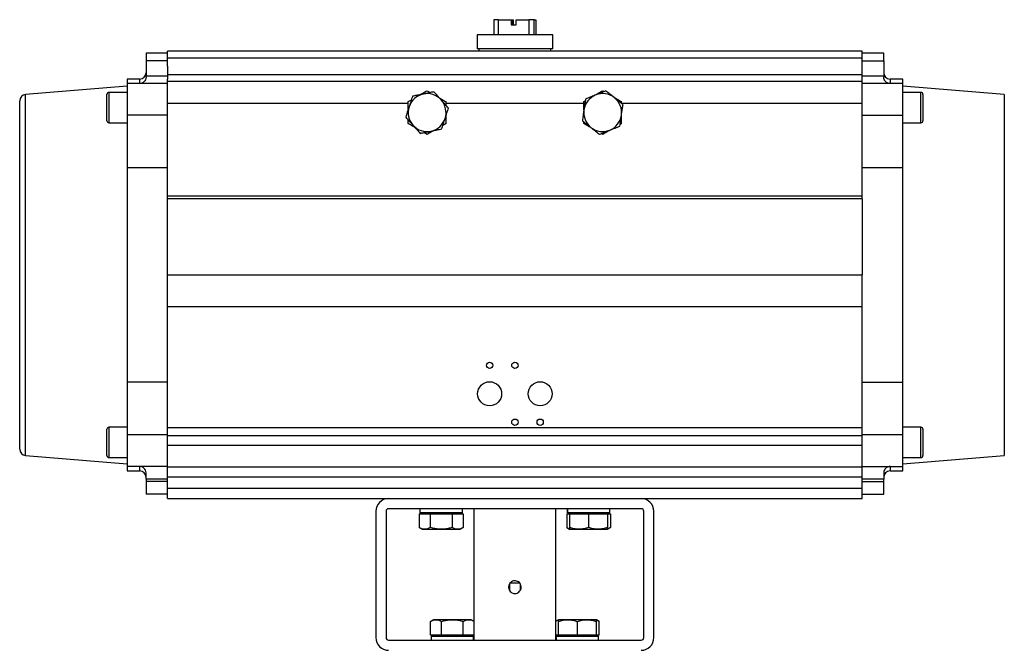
# Model space of a CAD drawing. Header units: millimetres. Extents: x 441 to 3746, y -9 to 3132.
# Tile 4 of 8: x 441 to 1221, y 1681 to 2180. Entities that reach past the tile are written whole.
import ezdxf

# ---------------------------------------------------------------- set-up
doc = ezdxf.new("R2010")
doc.units = ezdxf.units.MM

msp = doc.modelspace()

# ---------------------------------------------------------------- linework, layer by layer
at = {"color": 7, "linetype": 'Continuous', "lineweight": 25}
for p, q in [((816.77, 2180.24), (816.77, 2168.24)), ((820.53, 2180.24), (816.77, 2180.24)), ((820.53, 2168.24), (820.53, 2180.24)), ((820.53, 2180.24), (830.51, 2180.24)), ((830.51, 2180.24), (830.51, 2176.24)), ((830.51, 2180.24), (831.28, 2180.24)), ((830.51, 2176.24), (834.51, 2176.24)), ((831.28, 2180.24), (831.28, 2176.24)), ((831.28, 2180.24), (831.62, 2180.24)), ((831.62, 2176.24), (831.62, 2180.24)), ((831.62, 2180.24), (832.39, 2180.24)), ((832.39, 2176.24), (832.39, 2180.24)), ((834.51, 2176.24), (834.51, 2180.24)), ((834.51, 2180.24), (844.49, 2180.24)), ((844.49, 2180.24), (844.49, 2168.24)), ((848.72, 2180.24), (844.49, 2180.24)), ((848.72, 2168.24), (848.72, 2180.24)), ((848.72, 2180.24), (850.12, 2180.24)), ((850.12, 2180.24), (850.12, 2168.24)), ((803.45, 2168.24), (803.45, 2157.24)), ((863.45, 2168.24), (803.45, 2168.24)), ((863.45, 2157.24), (863.45, 2168.24)), ((558.45, 2153.74), (541.45, 2153.74)), ((1108.45, 2155.24), (558.45, 2155.24)), ((558.45, 2149.97), (558.45, 2155.24)), ((863.45, 2157.24), (803.45, 2157.24)), ((804.95, 2157.24), (804.95, 2155.24)), ((861.95, 2155.24), (861.95, 2157.24)), ((1108.45, 2149.97), (1108.45, 2155.24)), ((1125.45, 2153.74), (1108.45, 2153.74)), ((558.45, 2147.58), (541.45, 2147.58)), ((541.45, 2147.58), (541.45, 2135.89)), ((558.45, 2149.97), (1108.45, 2149.97)), ((558.45, 2143.38), (558.45, 2149.97)), ((1108.45, 2147.58), (1108.45, 2149.97)), ((1108.45, 2147.58), (1125.45, 2147.58)), ((1108.45, 2135.89), (1108.45, 2147.58)), ((1125.45, 2147.58), (1125.45, 2135.91)), ((541.45, 2134.74), (541.45, 2135.89)), ((541.45, 2135.89), (558.45, 2135.89)), ((558.45, 2143.38), (558.45, 2135.89)), ((1108.45, 2136.5), (558.45, 2136.5)), ((558.45, 2135.89), (558.45, 2133.16)), ((1108.45, 2135.89), (1125.45, 2135.91)), ((1108.45, 2133.16), (1108.45, 2135.89)), ((1125.45, 2135.91), (1125.45, 2134.74)), ((536.45, 2133.24), (526.45, 2133.24)), ((526.45, 2133.24), (526.45, 2129.74)), ((558.45, 2129.74), (526.45, 2129.74)), ((526.45, 2129.74), (526.45, 2104.74)), ((558.45, 2131.24), (558.45, 2133.16)), ((1108.45, 2131.24), (558.45, 2131.24)), ((558.45, 2114.24), (558.45, 2131.24)), ((1108.45, 2131.24), (1108.45, 2133.16)), ((1108.45, 2114.24), (1108.45, 2131.24)), ((1140.45, 2129.74), (1108.45, 2129.74)), ((1140.45, 2133.24), (1130.45, 2133.24)), ((1140.45, 2129.74), (1140.45, 2133.24)), ((1140.45, 2104.74), (1140.45, 2129.74)), ((526.45, 2127.74), (446.04, 2121.12)), ((510.45, 2110.74), (510.45, 2121.14)), ((526.45, 2122.74), (512.05, 2122.74)), ((763.95, 2124.06), (766.47, 2122.6)), ((902.95, 2124.06), (904.15, 2123.36)), ((1220.86, 2121.12), (1140.45, 2127.74)), ((1154.85, 2122.74), (1140.45, 2122.74)), ((1156.45, 2121.14), (1156.45, 2100.34)), ((558.45, 2040.59), (558.45, 2114.24)), ((748.95, 2115.4), (751.47, 2116.86)), ((778.95, 2112.48), (778.95, 2115.4)), ((887.95, 2115.4), (889.15, 2116.09)), ((917.95, 2114), (917.95, 2115.4)), ((1108.45, 2040.59), (1108.45, 2114.24)), ((510.45, 2100.34), (510.45, 2110.74)), ((558.45, 2104.74), (526.45, 2104.74)), ((526.45, 2104.74), (526.45, 2063.09)), ((1108.45, 2104.74), (1140.45, 2104.74)), ((1140.45, 2063.09), (1140.45, 2104.74)), ((512.05, 2098.74), (526.45, 2098.74)), ((778.95, 2098.08), (776.42, 2096.62)), ((887.95, 2098.08), (887.95, 2099.47)), ((917.95, 2098.08), (916.74, 2097.38)), ((1140.45, 2098.74), (1154.85, 2098.74)), ((763.95, 2089.42), (761.42, 2090.88)), ((902.95, 2089.42), (901.74, 2090.11)), ((526.45, 2063.09), (526.45, 1893.38)), ((558.45, 2063.09), (526.45, 2063.09)), ((1140.45, 2063.09), (1108.45, 2063.09)), ((1140.45, 1893.38), (1140.45, 2063.09)), ((1108.45, 2040.59), (558.45, 2040.59)), ((558.45, 2038.36), (558.45, 2040.59)), ((558.45, 1978.24), (558.45, 2038.36)), ((1108.45, 2038.36), (558.45, 2038.36)), ((1108.45, 2038.36), (1108.45, 2040.59)), ((1108.45, 2038.36), (1108.45, 1978.24)), ((558.45, 1978.24), (1108.45, 1978.24)), ((558.45, 1953.24), (558.45, 1978.24)), ((1108.45, 1953.24), (1108.45, 1978.24)), ((558.45, 1953.24), (1108.45, 1953.24)), ((558.45, 1857.24), (558.45, 1953.24)), ((1108.45, 1857.24), (1108.45, 1953.24)), ((558.45, 1893.38), (526.45, 1893.38)), ((526.45, 1893.38), (526.45, 1851.74)), ((1108.45, 1893.38), (1140.45, 1893.38)), ((1140.45, 1851.74), (1140.45, 1893.38)), ((510.45, 1845.74), (510.45, 1856.14)), ((526.45, 1857.74), (512.05, 1857.74)), ((1108.45, 1857.24), (558.45, 1857.24)), ((558.45, 1851.24), (558.45, 1857.24)), ((1108.45, 1851.24), (1108.45, 1857.24)), ((1154.85, 1857.74), (1140.45, 1857.74)), ((1156.45, 1856.14), (1156.45, 1835.34)), ((558.45, 1851.74), (526.45, 1851.74)), ((526.45, 1851.74), (526.45, 1826.74)), ((558.45, 1851.24), (1108.45, 1851.24)), ((558.45, 1843.24), (558.45, 1851.24)), ((1140.45, 1851.74), (1108.45, 1851.74)), ((1108.45, 1843.24), (1108.45, 1851.24)), ((1140.45, 1826.74), (1140.45, 1851.74)), ((510.45, 1835.34), (510.45, 1845.74)), ((1108.45, 1843.24), (558.45, 1843.24)), ((558.45, 1826.24), (558.45, 1843.24)), ((1108.45, 1826.24), (1108.45, 1843.24)), ((446.04, 1835.36), (526.45, 1828.74)), ((512.05, 1833.74), (526.45, 1833.74)), ((1140.45, 1828.74), (1220.86, 1835.36)), ((1140.45, 1833.74), (1154.85, 1833.74)), ((558.45, 1826.74), (526.45, 1826.74)), ((526.45, 1826.74), (526.45, 1823.24)), ((1108.45, 1826.24), (558.45, 1826.24)), ((558.45, 1818.24), (558.45, 1826.24)), ((1108.45, 1826.74), (1140.45, 1826.74)), ((1108.45, 1818.24), (1108.45, 1826.24)), ((1140.45, 1823.24), (1140.45, 1826.74)), ((526.45, 1823.24), (536.45, 1823.24)), ((541.45, 1816.74), (541.45, 1821.74)), ((558.45, 1816.74), (541.45, 1816.74)), ((541.45, 1816.74), (541.45, 1814.74)), ((1108.45, 1818.24), (558.45, 1818.24)), ((558.45, 1809.24), (558.45, 1818.24)), ((1108.45, 1809.24), (1108.45, 1818.24)), ((1125.45, 1816.74), (1108.45, 1816.74)), ((1125.45, 1821.74), (1125.45, 1816.74)), ((1125.45, 1814.74), (1125.45, 1816.74)), ((1130.45, 1823.24), (1140.45, 1823.24)), ((558.45, 1814.74), (541.45, 1814.74)), ((1108.45, 1809.24), (558.45, 1809.24)), ((558.45, 1801.24), (558.45, 1809.24)), ((1108.45, 1814.74), (1125.45, 1814.74)), ((1108.45, 1801.24), (1108.45, 1809.24)), ((558.45, 1804.74), (541.45, 1804.74)), ((558.45, 1801.24), (1108.45, 1801.24)), ((1108.45, 1804.74), (1125.45, 1804.74)), ((933.45, 1793.24), (733.45, 1793.24)), ((758.31, 1793.24), (758.31, 1790.04)), ((791.91, 1790.04), (791.91, 1793.24)), ((800.95, 1793.24), (800.95, 1704.28)), ((865.95, 1689.24), (865.95, 1793.24)), ((874.98, 1793.24), (874.98, 1790.04)), ((875, 1790.04), (875, 1793.24)), ((908.58, 1790.04), (908.58, 1793.24)), ((723.45, 1791.24), (723.45, 1691.24)), ((731.45, 1791.24), (731.45, 1691.24)), ((757.79, 1789.24), (757.79, 1778.38)), ((757.79, 1789.24), (766.45, 1789.24)), ((791.91, 1790.04), (758.31, 1790.04)), ((761.26, 1790.04), (761.26, 1789.24)), ((766.45, 1789.24), (766.45, 1778.38)), ((766.45, 1789.24), (783.77, 1789.24)), ((783.77, 1789.24), (783.77, 1778.38)), ((783.77, 1789.24), (792.43, 1789.24)), ((788.96, 1789.24), (788.96, 1790.04)), ((792.43, 1789.24), (792.43, 1778.38)), ((874.46, 1789.24), (874.46, 1778.38)), ((874.46, 1789.24), (876.78, 1789.24)), ((875, 1790.04), (874.98, 1790.04)), ((908.58, 1790.04), (875, 1790.04)), ((876.78, 1789.24), (876.78, 1778.38)), ((876.78, 1789.24), (891.78, 1789.24)), ((877.93, 1790.04), (877.93, 1789.24)), ((891.78, 1789.24), (891.78, 1778.38)), ((891.78, 1789.24), (906.78, 1789.24)), ((905.63, 1789.24), (905.63, 1790.04)), ((906.78, 1789.24), (906.78, 1778.38)), ((906.78, 1789.24), (909.1, 1789.24)), ((909.1, 1789.24), (909.1, 1778.38)), ((935.45, 1691.24), (935.45, 1791.24)), ((943.45, 1691.24), (943.45, 1791.24)), ((757.79, 1778.38), (760.11, 1777.04)), ((790.11, 1777.04), (792.43, 1778.38)), ((874.46, 1778.38), (876.78, 1777.04)), ((906.78, 1777.04), (909.1, 1778.38)), ((760.11, 1777.04), (762.12, 1777.04)), ((762.12, 1777.04), (775.11, 1777.04)), ((775.11, 1777.04), (788.1, 1777.04)), ((788.1, 1777.04), (790.11, 1777.04)), ((876.78, 1777.04), (884.28, 1777.04)), ((884.28, 1777.04), (899.28, 1777.04)), ((899.28, 1777.04), (906.78, 1777.04)), ((829.05, 1733.47), (829.05, 1728.99)), ((837.36, 1734.24), (829.47, 1734.24)), ((837.85, 1728.97), (837.85, 1733.56)), ((768.95, 1705.44), (766.63, 1704.1)), ((766.63, 1693.24), (766.63, 1704.1)), ((770.96, 1705.44), (768.95, 1705.44)), ((783.95, 1705.44), (770.96, 1705.44)), ((775.29, 1693.24), (775.29, 1704.1)), ((796.94, 1705.44), (783.95, 1705.44)), ((792.61, 1693.24), (792.61, 1704.1)), ((798.95, 1705.44), (796.94, 1705.44)), ((801.27, 1704.1), (798.95, 1705.44)), ((801.27, 1693.24), (801.27, 1704.1)), ((867.94, 1705.44), (865.95, 1704.28)), ((875.44, 1705.44), (867.94, 1705.44)), ((867.94, 1693.24), (867.94, 1704.1)), ((890.44, 1705.44), (875.44, 1705.44)), ((882.94, 1693.24), (882.94, 1704.1)), ((897.94, 1705.44), (890.44, 1705.44)), ((900.27, 1704.1), (897.94, 1705.44)), ((897.94, 1693.24), (897.94, 1704.1)), ((900.27, 1693.24), (900.27, 1704.1)), ((775.29, 1693.24), (766.63, 1693.24)), ((767.15, 1692.44), (767.15, 1689.24)), ((767.15, 1692.44), (800.75, 1692.44)), ((770.1, 1693.24), (770.1, 1692.44)), ((792.61, 1693.24), (775.29, 1693.24)), ((801.27, 1693.24), (792.61, 1693.24)), ((797.8, 1692.44), (797.8, 1693.24)), ((800.75, 1689.24), (800.75, 1692.44)), ((800.95, 1693.24), (800.95, 1689.24)), ((867.94, 1693.24), (865.95, 1693.24)), ((866.14, 1692.44), (866.14, 1689.24)), ((866.14, 1692.44), (866.16, 1692.44)), ((866.16, 1689.24), (866.16, 1692.44)), ((866.16, 1692.44), (899.74, 1692.44)), ((882.94, 1693.24), (867.94, 1693.24)), ((869.09, 1693.24), (869.09, 1692.44)), ((897.94, 1693.24), (882.94, 1693.24)), ((896.79, 1692.44), (896.79, 1693.24)), ((900.27, 1693.24), (897.94, 1693.24)), ((899.74, 1689.24), (899.74, 1692.44)), ((733.45, 1689.24), (933.45, 1689.24))]:
    msp.add_line(p, q, dxfattribs=at)
at = {"color": 8, "linetype": 'Continuous', "lineweight": 25}
for p, q in [((536.45, 2129.74), (536.45, 2133.24)), ((1130.45, 2133.24), (1130.45, 2129.74)), ((446.04, 1978.24), (446.04, 2121.12)), ((512.05, 2122.74), (512.05, 2110.74)), ((1154.85, 2098.74), (1154.85, 2122.74)), ((1220.86, 2121.12), (1220.86, 1835.36)), ((558.45, 2114.24), (748.95, 2114.24)), ((778.95, 2114.24), (887.95, 2114.24)), ((917.95, 2114.24), (1108.45, 2114.24)), ((512.05, 2110.74), (512.05, 2098.74)), ((446.04, 1835.36), (446.04, 1978.24)), ((512.05, 1857.74), (512.05, 1845.74)), ((1154.85, 1833.74), (1154.85, 1857.74)), ((512.05, 1845.74), (512.05, 1833.74)), ((536.45, 1823.24), (536.45, 1826.74)), ((1130.45, 1826.74), (1130.45, 1823.24))]:
    msp.add_line(p, q, dxfattribs=at)
at = {"color": 7, "linetype": 'Continuous', "lineweight": 25}
for centre, radius in [((813.45, 1906.74), 2.5), ((833.45, 1906.74), 2.5), ((813.45, 1884.24), 9.5), ((853.45, 1884.24), 9.5), ((833.45, 1861.74), 2.5), ((853.45, 1861.74), 2.5)]:
    msp.add_circle(centre, radius, dxfattribs=at)
for centre, radius, start, end in [((536.45, 2138.24), 5, 270, 0), ((1130.45, 2138.24), 5, 180, 270), ((446.45, 2116.13), 5, 94.70785, 180), ((512.05, 2121.14), 1.6, 90, 180), ((763.95, 2106.74), 15, 101.89688, 161.89688), ((763.95, 2106.74), 15, 41.89688, 101.89688), ((902.95, 2106.74), 15, 111.699, 171.699), ((902.95, 2106.74), 15, 51.699, 111.699), ((1154.85, 2121.14), 1.6, 0, 90), ((763.95, 2106.74), 15, 341.89688, 41.89688), ((902.95, 2106.74), 15, 351.699, 51.699), ((763.95, 2106.74), 15, 161.89688, 221.89688), ((902.95, 2106.74), 15, 171.699, 231.699), ((902.95, 2106.74), 15, 291.699, 351.699), ((512.05, 2100.34), 1.6, 180, 270), ((763.95, 2106.74), 15, 221.89688, 281.89688), ((763.95, 2106.74), 15, 281.89688, 341.89688), ((1154.85, 2100.34), 1.6, 270, 0), ((902.95, 2106.74), 15, 231.699, 291.699), ((512.05, 1856.14), 1.6, 90, 180), ((1154.85, 1856.14), 1.6, 0, 90), ((446.45, 1840.34), 5, 180, 265.29215), ((512.05, 1835.34), 1.6, 180, 270), ((1154.85, 1835.34), 1.6, 270, 0), ((536.45, 1818.24), 5, 0, 90), ((1130.45, 1818.24), 5, 90, 180), ((733.45, 1791.24), 10, 90, 180), ((933.45, 1791.24), 10, 0, 90), ((733.45, 1791.24), 2, 90, 180), ((933.45, 1791.24), 2, 0, 90), ((733.45, 1691.24), 10, 180, 270), ((733.45, 1691.24), 2, 180, 270), ((933.45, 1691.24), 2, 270, 0), ((933.45, 1691.24), 10, 270, 0)]:
    msp.add_arc(centre, radius, start, end, dxfattribs=at)
for points, knots in [([(541.45, 2153.74), (541.45, 2153.65), (541.45, 2153.49), (541.45, 2152.16), (541.45, 2150.2), (541.45, 2148.46), (541.45, 2147.58)], [0, 0, 0, 0, 0.2499999, 0.5000009, 0.7500006, 1, 1, 1, 1]), ([(1125.45, 2147.58), (1125.45, 2148.46), (1125.45, 2150.2), (1125.45, 2152.16), (1125.45, 2153.49), (1125.45, 2153.65), (1125.45, 2153.74)], [0, 0, 0, 0, 0.2499994, 0.4999991, 0.7500001, 1, 1, 1, 1]), ([(541.45, 2134.74), (541.35, 2134.03), (541.14, 2132.49), (539.98, 2131.09), (538.73, 2130.22), (537.58, 2129.82), (536.81, 2129.74), (536.45, 2129.74), (536.45, 2129.74)], [0, 0, 0, 0, 0.217562, 0.4759959, 0.6584996, 0.8412111, 0.9982974, 1, 1, 1, 1]), ([(1130.45, 2129.74), (1130.44, 2129.74), (1129.96, 2129.74), (1129, 2129.88), (1127.49, 2130.57), (1126.22, 2131.84), (1125.53, 2133.42), (1125.47, 2134.42), (1125.45, 2134.74)], [0, 0, 0, 0, 0.001702, 0.213763, 0.425618, 0.701117, 0.903678, 1, 1, 1, 1]), ([(760.86, 2121.41), (760.16, 2121.27), (758.38, 2120.89), (755.53, 2120.29), (753.43, 2119.85), (752.38, 2119.63)], [0, 0, 0, 0, 0.244134, 0.620013, 1, 1, 1, 1]), ([(758.52, 2120.92), (759.17, 2121.3), (761.01, 2122.36), (762.8, 2123.39), (763.95, 2124.06)], [0, 0, 0, 0, 0.354661, 1, 1, 1, 1]), ([(769.33, 2123.2), (768.7, 2123.07), (767.01, 2122.71), (764.19, 2122.12), (761.97, 2121.65), (760.86, 2121.41)], [0, 0, 0, 0, 0.226601, 0.610822, 1, 1, 1, 1]), ([(775.11, 2116.75), (774.98, 2116.91), (773.94, 2118.06), (771.98, 2120.25), (770.22, 2122.21), (769.33, 2123.2)], [0, 0, 0, 0, 0.070102, 0.53079, 1, 1, 1, 1]), ([(897.4, 2120.67), (897.21, 2120.6), (895.77, 2120.02), (893.04, 2118.94), (890.59, 2117.96), (889.35, 2117.47)], [0, 0, 0, 0, 0.070104, 0.530792, 1, 1, 1, 1]), ([(905.45, 2123.88), (904.14, 2123.36), (901.5, 2122.31), (898.78, 2121.22), (897.4, 2120.67)], [0, 0, 0, 0, 0.495458, 1, 1, 1, 1]), ([(897.76, 2121.06), (898.33, 2121.39), (900.09, 2122.41), (901.8, 2123.39), (902.95, 2124.06)], [0, 0, 0, 0, 0.324893, 1, 1, 1, 1]), ([(912.24, 2118.51), (912.08, 2118.64), (910.86, 2119.6), (908.56, 2121.42), (906.49, 2123.05), (905.45, 2123.88)], [0, 0, 0, 0, 0.070103, 0.530791, 1, 1, 1, 1]), ([(441.45, 1978.24), (441.45, 1981.55), (441.45, 1988.25), (441.45, 1998.36), (441.45, 2008.6), (441.45, 2018.88), (441.45, 2028.54), (441.45, 2037.51), (441.45, 2045.76), (441.45, 2053.78), (441.45, 2061.5), (441.45, 2068.87), (441.45, 2075.82), (441.45, 2082.31), (441.45, 2088.29), (441.45, 2093.73), (441.45, 2098.59), (441.45, 2102.86), (441.45, 2106.76), (441.45, 2110.15), (441.45, 2112.89), (441.45, 2114.78), (441.45, 2115.92), (441.45, 2116.06), (441.45, 2116.13)], [0, 0, 0, 0, 0.04582, 0.092803, 0.140878, 0.189965, 0.239974, 0.282514, 0.325404, 0.368618, 0.41229, 0.456092, 0.5, 0.543905, 0.587708, 0.631382, 0.674594, 0.717484, 0.760026, 0.810034, 0.85912, 0.907195, 0.954179, 1, 1, 1, 1]), ([(748.95, 2109.13), (748.95, 2110.18), (748.95, 2112.3), (748.95, 2114.36), (748.95, 2115.4)], [0, 0, 0, 0, 0.494895, 1, 1, 1, 1]), ([(752.38, 2119.63), (751.94, 2118.29), (751.06, 2115.59), (750.15, 2112.81), (749.69, 2111.4)], [0, 0, 0, 0, 0.495461, 1, 1, 1, 1]), ([(773.52, 2118.53), (774.17, 2118.16), (776.01, 2117.09), (777.8, 2116.06), (778.95, 2115.4)], [0, 0, 0, 0, 0.354661, 1, 1, 1, 1]), ([(780.9, 2110.31), (779.96, 2111.35), (778.06, 2113.47), (776.1, 2115.65), (775.11, 2116.75)], [0, 0, 0, 0, 0.495459, 1, 1, 1, 1]), ([(887.95, 2108.83), (887.95, 2108.92), (887.95, 2110.07), (887.95, 2112.28), (887.95, 2114.36), (887.95, 2115.4)], [0, 0, 0, 0, 0.039601, 0.517397, 1, 1, 1, 1]), ([(889.35, 2117.47), (889.2, 2116.42), (888.89, 2114.3), (888.47, 2111.42), (888.21, 2109.61), (888.1, 2108.9)], [0, 0, 0, 0, 0.376202, 0.755864, 1, 1, 1, 1]), ([(919.04, 2113.14), (917.94, 2114.01), (915.71, 2115.77), (913.41, 2117.59), (912.24, 2118.51)], [0, 0, 0, 0, 0.495458, 1, 1, 1, 1]), ([(912.76, 2118.39), (913.33, 2118.06), (915.09, 2117.05), (916.8, 2116.06), (917.95, 2115.4)], [0, 0, 0, 0, 0.324893, 1, 1, 1, 1]), ([(917.79, 2104.57), (917.89, 2105.28), (918.16, 2107.08), (918.58, 2109.96), (918.89, 2112.08), (919.04, 2113.14)], [0, 0, 0, 0, 0.244135, 0.62001, 1, 1, 1, 1]), ([(749.69, 2111.4), (749.63, 2111.2), (749.14, 2109.73), (748.23, 2106.94), (747.41, 2104.43), (747, 2103.17)], [0, 0, 0, 0, 0.070106, 0.530791, 1, 1, 1, 1]), ([(778.2, 2102.08), (778.27, 2102.27), (778.75, 2103.75), (779.66, 2106.53), (780.48, 2109.04), (780.9, 2110.31)], [0, 0, 0, 0, 0.070106, 0.530791, 1, 1, 1, 1]), ([(888.1, 2108.9), (887.94, 2107.79), (887.61, 2105.55), (887.2, 2102.69), (886.95, 2100.97), (886.85, 2100.33)], [0, 0, 0, 0, 0.383898, 0.773402, 1, 1, 1, 1]), ([(916.54, 2096), (916.63, 2096.64), (916.88, 2098.34), (917.3, 2101.2), (917.63, 2103.44), (917.79, 2104.57)], [0, 0, 0, 0, 0.226604, 0.610822, 1, 1, 1, 1]), ([(747, 2103.17), (747.94, 2102.12), (749.83, 2100.01), (751.79, 2097.82), (752.78, 2096.72)], [0, 0, 0, 0, 0.495459, 1, 1, 1, 1]), ([(748.95, 2098.08), (748.95, 2098.8), (748.95, 2099.76), (748.95, 2100.75), (748.95, 2100.99)], [0, 0, 0, 0, 0.753208, 1, 1, 1, 1]), ([(754.38, 2094.94), (753.72, 2095.32), (751.88, 2096.38), (750.1, 2097.41), (748.95, 2098.08)], [0, 0, 0, 0, 0.354656, 1, 1, 1, 1]), ([(752.78, 2096.72), (752.92, 2096.57), (753.96, 2095.41), (755.91, 2093.23), (757.68, 2091.26), (758.57, 2090.27)], [0, 0, 0, 0, 0.070102, 0.530789, 1, 1, 1, 1]), ([(775.51, 2093.84), (775.95, 2095.18), (776.83, 2097.88), (777.74, 2100.67), (778.2, 2102.08)], [0, 0, 0, 0, 0.495457, 1, 1, 1, 1]), ([(778.95, 2098.08), (778.95, 2098.8), (778.95, 2100.58), (778.95, 2102.67), (778.95, 2104.05), (778.95, 2104.35)], [0, 0, 0, 0, 0.35355, 0.86089, 1, 1, 1, 1]), ([(886.85, 2100.33), (887.96, 2099.46), (890.19, 2097.7), (892.49, 2095.88), (893.65, 2094.97)], [0, 0, 0, 0, 0.49546, 1, 1, 1, 1]), ([(893.14, 2095.08), (892.56, 2095.41), (890.8, 2096.43), (889.1, 2097.41), (887.95, 2098.08)], [0, 0, 0, 0, 0.324892, 1, 1, 1, 1]), ([(917.95, 2098.08), (917.95, 2098.8), (917.95, 2100.58), (917.95, 2102.65), (917.95, 2104), (917.95, 2104.27)], [0, 0, 0, 0, 0.357763, 0.871149, 1, 1, 1, 1]), ([(758.57, 2090.27), (759.61, 2090.49), (761.7, 2090.94), (764.55, 2091.54), (766.34, 2091.91), (767.04, 2092.06)], [0, 0, 0, 0, 0.376205, 0.755866, 1, 1, 1, 1]), ([(769.38, 2092.55), (768.72, 2092.17), (766.88, 2091.11), (765.1, 2090.08), (763.95, 2089.42)], [0, 0, 0, 0, 0.354656, 1, 1, 1, 1]), ([(767.04, 2092.06), (768.14, 2092.29), (770.36, 2092.76), (773.18, 2093.35), (774.89, 2093.71), (775.51, 2093.84)], [0, 0, 0, 0, 0.3839, 0.773399, 1, 1, 1, 1]), ([(893.65, 2094.97), (893.81, 2094.84), (895.03, 2093.87), (897.33, 2092.06), (899.4, 2090.42), (900.45, 2089.6)], [0, 0, 0, 0, 0.070103, 0.530792, 1, 1, 1, 1]), ([(900.45, 2089.6), (901.75, 2090.12), (904.39, 2091.17), (907.12, 2092.25), (908.49, 2092.8)], [0, 0, 0, 0, 0.495458, 1, 1, 1, 1]), ([(908.14, 2092.41), (907.56, 2092.08), (905.8, 2091.07), (904.1, 2090.08), (902.95, 2089.42)], [0, 0, 0, 0, 0.324889, 1, 1, 1, 1]), ([(908.49, 2092.8), (908.68, 2092.88), (910.13, 2093.45), (912.85, 2094.53), (915.3, 2095.51), (916.54, 2096)], [0, 0, 0, 0, 0.070104, 0.530792, 1, 1, 1, 1]), ([(441.45, 1840.34), (441.45, 1840.41), (441.45, 1840.55), (441.45, 1841.7), (441.45, 1843.59), (441.45, 1846.32), (441.45, 1849.71), (441.45, 1853.62), (441.45, 1857.89), (441.45, 1862.75), (441.45, 1868.18), (441.45, 1874.17), (441.45, 1880.65), (441.45, 1887.6), (441.45, 1894.97), (441.45, 1902.69), (441.45, 1910.71), (441.45, 1918.96), (441.45, 1927.94), (441.45, 1937.59), (441.45, 1947.87), (441.45, 1958.11), (441.45, 1968.23), (441.45, 1974.93), (441.45, 1978.24)], [0, 0, 0, 0, 0.04582, 0.092802, 0.140878, 0.189965, 0.239974, 0.282514, 0.325404, 0.368618, 0.41229, 0.456092, 0.5, 0.543906, 0.587708, 0.631382, 0.674594, 0.717484, 0.760026, 0.810034, 0.85912, 0.907195, 0.954179, 1, 1, 1, 1]), ([(541.45, 1821.74), (541.35, 1822.44), (541.14, 1823.99), (539.98, 1825.39), (538.73, 1826.25), (537.58, 1826.65), (536.81, 1826.74), (536.45, 1826.74), (536.45, 1826.74)], [0, 0, 0, 0, 0.217562, 0.475997, 0.658498, 0.841211, 0.998297, 1, 1, 1, 1]), ([(1130.45, 1826.74), (1130.44, 1826.74), (1129.96, 1826.74), (1129, 1826.6), (1127.49, 1825.9), (1126.22, 1824.63), (1125.53, 1823.05), (1125.47, 1822.06), (1125.45, 1821.74)], [0, 0, 0, 0, 0.0017019, 0.2137631, 0.4256194, 0.7011169, 0.9036777, 1, 1, 1, 1]), ([(541.45, 1814.74), (541.45, 1814.08), (541.45, 1812.77), (541.45, 1810.89), (541.45, 1809.15), (541.45, 1807.62), (541.45, 1806.37), (541.45, 1805.44), (541.45, 1804.85), (541.45, 1804.77), (541.45, 1804.74)], [0, 0, 0, 0, 0.124998, 0.249998, 0.375, 0.499998, 0.624999, 0.75, 0.875, 1, 1, 1, 1]), ([(1125.45, 1804.74), (1125.45, 1804.77), (1125.45, 1804.85), (1125.45, 1805.44), (1125.45, 1806.37), (1125.45, 1807.62), (1125.45, 1809.15), (1125.45, 1810.89), (1125.45, 1812.77), (1125.45, 1814.08), (1125.45, 1814.74)], [0, 0, 0, 0, 0.125, 0.25, 0.375001, 0.500002, 0.625, 0.750002, 0.875002, 1, 1, 1, 1]), ([(762.12, 1777.04), (762.02, 1777.04), (761.24, 1777.05), (759.78, 1777.34), (758.46, 1778.03), (757.79, 1778.38)], [0, 0, 0, 0, 0.070104, 0.530792, 1, 1, 1, 1]), ([(766.45, 1778.38), (765.75, 1778), (764.33, 1777.25), (762.86, 1777.11), (762.12, 1777.04)], [0, 0, 0, 0, 0.495458, 1, 1, 1, 1]), ([(775.11, 1777.04), (773.99, 1777.08), (771.72, 1777.17), (768.83, 1777.73), (767.09, 1778.2), (766.45, 1778.38)], [0, 0, 0, 0, 0.3839, 0.7734, 1, 1, 1, 1]), ([(783.77, 1778.38), (782.71, 1778.09), (780.56, 1777.53), (777.65, 1777.1), (775.83, 1777.06), (775.11, 1777.04)], [0, 0, 0, 0, 0.376206, 0.755865, 1, 1, 1, 1]), ([(788.1, 1777.04), (788, 1777.04), (787.22, 1777.05), (785.76, 1777.34), (784.44, 1778.03), (783.77, 1778.38)], [0, 0, 0, 0, 0.070104, 0.530791, 1, 1, 1, 1]), ([(792.43, 1778.38), (791.73, 1778), (790.31, 1777.25), (788.84, 1777.11), (788.1, 1777.04)], [0, 0, 0, 0, 0.495458, 1, 1, 1, 1]), ([(876.85, 1777.37), (876.72, 1777.39), (875.91, 1777.53), (875.13, 1777.99), (874.46, 1778.38)], [0, 0, 0, 0, 0.154888, 1, 1, 1, 1]), ([(884.28, 1777.04), (884.11, 1777.04), (882.76, 1777.05), (880.22, 1777.34), (877.94, 1778.03), (876.78, 1778.38)], [0, 0, 0, 0, 0.070104, 0.530791, 1, 1, 1, 1]), ([(876.78, 1778.38), (876.78, 1778.2), (876.78, 1777.73), (876.78, 1777.17), (876.78, 1777.08), (876.78, 1777.04)], [0, 0, 0, 0, 0.226601, 0.610821, 1, 1, 1, 1]), ([(891.78, 1778.38), (890.57, 1778), (888.11, 1777.25), (885.57, 1777.11), (884.28, 1777.04)], [0, 0, 0, 0, 0.495458, 1, 1, 1, 1]), ([(899.28, 1777.04), (899.11, 1777.04), (897.76, 1777.05), (895.22, 1777.34), (892.94, 1778.03), (891.78, 1778.38)], [0, 0, 0, 0, 0.070104, 0.530792, 1, 1, 1, 1]), ([(906.78, 1778.38), (905.57, 1778), (903.11, 1777.25), (900.57, 1777.11), (899.28, 1777.04)], [0, 0, 0, 0, 0.495458, 1, 1, 1, 1]), ([(909.1, 1778.38), (908.4, 1777.96), (907.62, 1777.5), (906.8, 1777.37), (906.71, 1777.36)], [0, 0, 0, 0, 0.887646, 1, 1, 1, 1]), ([(906.78, 1777.04), (906.78, 1777.08), (906.78, 1777.17), (906.78, 1777.73), (906.78, 1778.2), (906.78, 1778.38)], [0, 0, 0, 0, 0.3839, 0.7734, 1, 1, 1, 1]), ([(828.45, 1731.24), (828.5, 1731.8), (828.61, 1732.91), (829.46, 1734.4), (830.72, 1735.54), (832.3, 1736.2), (834, 1736.3), (835.64, 1735.84), (837.03, 1734.86), (838.02, 1733.48), (838.51, 1731.84), (838.42, 1730.14), (837.78, 1728.56), (836.66, 1727.29), (835.18, 1726.44), (833.49, 1726.14), (831.81, 1726.41), (830.32, 1727.22), (829.17, 1728.47), (828.54, 1729.89), (828.47, 1730.84), (828.45, 1731.24)], [0, 0, 0, 0, 0.053255, 0.106494, 0.160131, 0.214035, 0.26751, 0.320537, 0.37378, 0.427571, 0.481402, 0.534684, 0.587689, 0.641116, 0.695008, 0.748688, 0.801815, 0.854904, 0.908521, 0.962429, 1, 1, 1, 1]), ([(766.63, 1704.1), (767.33, 1704.47), (768.75, 1705.23), (770.22, 1705.37), (770.96, 1705.44)], [0, 0, 0, 0, 0.495458, 1, 1, 1, 1]), ([(770.96, 1705.44), (771.06, 1705.44), (771.84, 1705.42), (773.3, 1705.13), (774.62, 1704.44), (775.29, 1704.1)], [0, 0, 0, 0, 0.070104, 0.530791, 1, 1, 1, 1]), ([(775.29, 1704.1), (776.36, 1704.38), (778.5, 1704.95), (781.41, 1705.37), (783.23, 1705.42), (783.95, 1705.44)], [0, 0, 0, 0, 0.376205, 0.755865, 1, 1, 1, 1]), ([(783.95, 1705.44), (785.07, 1705.39), (787.34, 1705.31), (790.23, 1704.75), (791.97, 1704.27), (792.61, 1704.1)], [0, 0, 0, 0, 0.3839002, 0.7733996, 1, 1, 1, 1]), ([(792.61, 1704.1), (793.31, 1704.47), (794.73, 1705.23), (796.2, 1705.37), (796.94, 1705.44)], [0, 0, 0, 0, 0.495458, 1, 1, 1, 1]), ([(796.94, 1705.44), (797.04, 1705.44), (797.82, 1705.42), (799.29, 1705.13), (800.6, 1704.44), (801.27, 1704.1)], [0, 0, 0, 0, 0.070104, 0.530791, 1, 1, 1, 1]), ([(865.95, 1704.25), (866.54, 1704.6), (867.2, 1704.99), (867.88, 1705.09), (867.94, 1705.1)], [0, 0, 0, 0, 0.902314, 1, 1, 1, 1]), ([(867.94, 1704.1), (869.16, 1704.47), (871.62, 1705.23), (874.16, 1705.37), (875.44, 1705.44)], [0, 0, 0, 0, 0.495458, 1, 1, 1, 1]), ([(867.94, 1705.44), (867.94, 1705.42), (867.94, 1705.37), (867.94, 1704.95), (867.94, 1704.38), (867.94, 1704.1)], [0, 0, 0, 0, 0.244135, 0.620014, 1, 1, 1, 1]), ([(875.44, 1705.44), (875.62, 1705.44), (876.97, 1705.42), (879.51, 1705.13), (881.79, 1704.44), (882.94, 1704.1)], [0, 0, 0, 0, 0.070104, 0.530791, 1, 1, 1, 1]), ([(882.94, 1704.1), (884.16, 1704.47), (886.62, 1705.23), (889.16, 1705.37), (890.44, 1705.44)], [0, 0, 0, 0, 0.495458, 1, 1, 1, 1]), ([(890.44, 1705.44), (890.62, 1705.44), (891.97, 1705.42), (894.51, 1705.13), (896.79, 1704.44), (897.94, 1704.1)], [0, 0, 0, 0, 0.070104, 0.530791, 1, 1, 1, 1]), ([(897.82, 1705.12), (897.96, 1705.09), (898.8, 1704.95), (899.6, 1704.48), (900.27, 1704.1)], [0, 0, 0, 0, 0.1770634, 1, 1, 1, 1]), ([(897.94, 1704.1), (897.94, 1704.38), (897.94, 1704.95), (897.94, 1705.37), (897.94, 1705.42), (897.94, 1705.44)], [0, 0, 0, 0, 0.376205, 0.755865, 1, 1, 1, 1])]:
    msp.add_open_spline(points, degree=3, knots=knots, dxfattribs=at)

doc.saveas('drawing.dxf')
